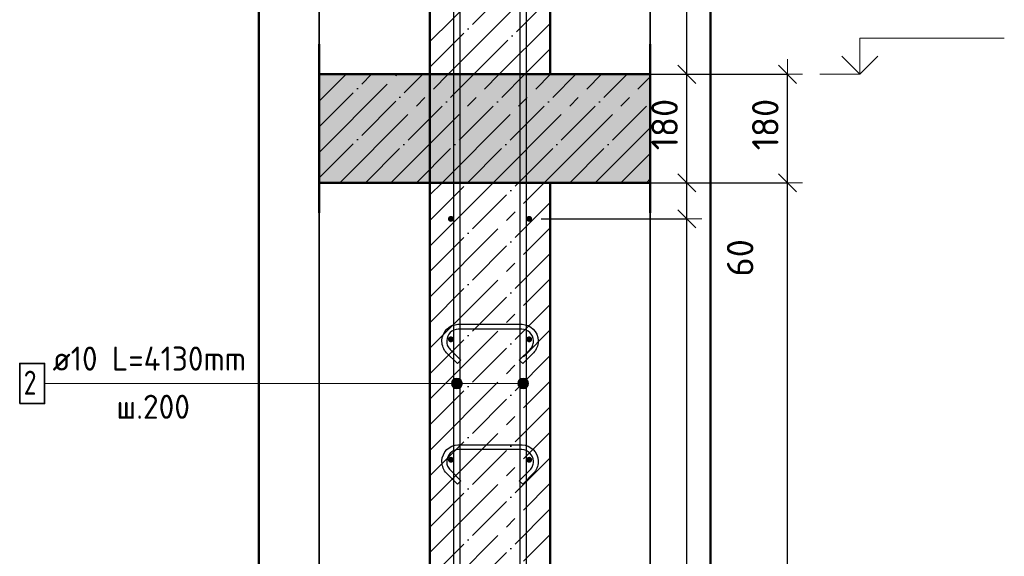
# Model space of a CAD drawing. Header units: millimetres. Extents: x -30645 to 44626, y 46540 to 77351.
# Tile 40 of 84: x -18134 to -16498, y 54325 to 55216. Entities that reach past the tile are written whole.
import ezdxf

# ---------------------------------------------------------------- set-up
doc = ezdxf.new("R2010")
doc.units = ezdxf.units.MM
doc.header["$PDMODE"] = 65
for name, pattern in [('______11', [100, 80, -10, 0, -10]), ('______5', [220, 160, -20, 20, -20]), ('________', [0])]:
    doc.linetypes.add(name, pattern=pattern)
for name, color, linetype, lineweight in [('Standard', 7, 'Continuous', 25), ('Арм.стержн. вертикальными 1', 22, 'Continuous', 35), ('Арм.стержн.горизонт. 1', 180, 'Continuous', 35), ('Высотная отметки_ общее', 7, 'Continuous', 13), ('Размерная линия_ общее', 7, 'Continuous', 13)]:
    doc.layers.add(name, color=color, linetype=linetype, lineweight=lineweight)
doc.layers.add('Арм.стержн.Стяжки', color=7, linetype='Continuous', lineweight=35, true_color=0x501e0f)
doc.styles.add('ISOCPEUR', font='ISOCPEUR')
doc.dimstyles.new('DIMSTYLE_12', dxfattribs={"dimtxt": 44, "dimasz": 50, "dimexe": 0, "dimexo": 0, "dimgap": 22, "dimtad": 0, "dimdec": 0, "dimrnd": 5, "dimzin": 12, "dimdsep": 46, "dimtxsty": 'ISOCPEUR', "dimblk1": 'ALL_ML_STRICH', "dimblk2": 'ALL_ML_STRICH', "dimsah": 1, "dimcen": 0, "dimclrd": 7, "dimclre": 256, "dimclrt": 7, "dimadec": 0, "dimazin": 0, "dimtfac": 1, "dimtdec": 0, "dimtix": 1, "dimtmove": 2, "dimatfit": 3, "dimfxl": 0, "dimtvp": 1.2, "dimtzin": 0, "dimlwd": 0, "dimlwe": -3, "dimarcsym": 0})
doc.dimstyles.new('DIMSTYLE_3', dxfattribs={"dimtxt": 44, "dimasz": 50, "dimexe": 0, "dimexo": 0, "dimgap": 22, "dimtad": 2, "dimdec": 0, "dimrnd": 5, "dimzin": 12, "dimdsep": 46, "dimtxsty": 'ISOCPEUR', "dimblk1": 'ALL_ML_STRICH', "dimblk2": 'ALL_ML_STRICH', "dimsah": 1, "dimcen": 0, "dimclrd": 7, "dimclre": 256, "dimclrt": 7, "dimadec": 0, "dimazin": 0, "dimtfac": 1, "dimtdec": 0, "dimtix": 1, "dimtmove": 2, "dimatfit": 3, "dimfxl": 0, "dimtzin": 0, "dimlwd": 0, "dimlwe": -3, "dimarcsym": 0})

# ---------------------------------------------------------------- blocks, each defined once
blk = doc.blocks.new('ALL_ML_STRICH')
at = {"color": 0, "linetype": 'ByBlock', "lineweight": -2}
for p, q in [((0, -0.5), (0, 0.5)), ((-1, 0), (0.5, 0)), ((-0.3, -0.3), (0.3, 0.3))]:
    blk.add_line(p, q, dxfattribs=at)
blk = doc.blocks.new('*D114')
at = {"layer": 'DEFPOINTS', "color": 7, "linetype": 'Continuous', "lineweight": 13, "transparency": 33554687}
for p in [(-17156.4, 54945.6), (-17127.7, 51825.6), (-16858.4, 51825.6)]:
    blk.add_point(p, dxfattribs=at)
at = {"layer": 'Размерная линия_ общее', "color": 253, "linetype": 'Continuous', "lineweight": -2, "true_color": 0xa0a0a0, "transparency": 33554687}
for p, q in [((-17136.4, 54945.6), (-16858.4, 54945.6)), ((-17107.7, 51825.6), (-16858.4, 51825.6))]:
    blk.add_line(p, q, dxfattribs=at)
at = {"layer": 'Размерная линия_ общее', "color": 7, "linetype": 'Continuous', "lineweight": -2, "transparency": 33554687}
blk.add_line((-16858.4, 51825.6), (-16858.4, 54945.6), dxfattribs=at)
at = {"layer": 'Размерная линия_ общее', "color": 7, "linetype": 'Continuous', "lineweight": 13, "transparency": 33554687, "xscale": 50, "yscale": 50, "zscale": 50}
for p, rotation in [((-16858.4, 54945.6), 90), ((-16858.4, 51825.6), 270)]:
    blk.add_blockref('ALL_ML_STRICH', p, dxfattribs=dict(at, rotation=rotation))
at = {"layer": 'Размерная линия_ общее', "color": 7, "linetype": 'Continuous', "lineweight": 13, "transparency": 33554687, "insert": (-16895.4, 53392.2), "char_height": 44, "width": 176, "attachment_point": 5, "rotation": 90, "style": 'ISOCPEUR'}
blk.add_mtext('\\A1;{3120}', dxfattribs=at)
blk = doc.blocks.new('*D115')
at = {"layer": 'DEFPOINTS', "color": 7, "linetype": 'Continuous', "lineweight": 13, "transparency": 33554687}
for p in [(-17152.3, 55125.6), (-17156.4, 54945.6), (-16858.4, 54945.6)]:
    blk.add_point(p, dxfattribs=at)
at = {"layer": 'Размерная линия_ общее', "color": 253, "linetype": 'Continuous', "lineweight": -2, "true_color": 0xa0a0a0, "transparency": 33554687}
for p, q in [((-17132.3, 55125.6), (-16858.4, 55125.6)), ((-17136.4, 54945.6), (-16858.4, 54945.6))]:
    blk.add_line(p, q, dxfattribs=at)
at = {"layer": 'Размерная линия_ общее', "color": 7, "linetype": 'Continuous', "lineweight": -2, "transparency": 33554687}
blk.add_line((-16858.4, 54945.6), (-16858.4, 55125.6), dxfattribs=at)
at = {"layer": 'Размерная линия_ общее', "color": 7, "linetype": 'Continuous', "lineweight": 13, "transparency": 33554687, "xscale": 50, "yscale": 50, "zscale": 50}
for p, rotation in [((-16858.4, 55125.6), 90), ((-16858.4, 54945.6), 270)]:
    blk.add_blockref('ALL_ML_STRICH', p, dxfattribs=dict(at, rotation=rotation))
at = {"layer": 'Размерная линия_ общее', "color": 7, "linetype": 'Continuous', "lineweight": 13, "transparency": 33554687, "insert": (-16895.4, 55042.2), "char_height": 44, "width": 132, "attachment_point": 5, "rotation": 90, "style": 'ISOCPEUR'}
blk.add_mtext('\\A1;{180}', dxfattribs=at)
blk = doc.blocks.new('*D117')
at = {"layer": 'DEFPOINTS', "color": 7, "linetype": 'Continuous', "lineweight": 13, "transparency": 33554687}
for p in [(-17287.6, 54885.6), (-17287.6, 51885.6), (-17025.7, 51885.6)]:
    blk.add_point(p, dxfattribs=at)
at = {"layer": 'Размерная линия_ общее', "color": 253, "linetype": 'Continuous', "lineweight": -2, "true_color": 0xa0a0a0, "transparency": 33554687}
for p, q in [((-17267.6, 54885.6), (-17025.7, 54885.6)), ((-17267.6, 51885.6), (-17025.7, 51885.6))]:
    blk.add_line(p, q, dxfattribs=at)
at = {"layer": 'Размерная линия_ общее', "color": 7, "linetype": 'Continuous', "lineweight": -2, "transparency": 33554687}
blk.add_line((-17025.7, 51885.6), (-17025.7, 54885.6), dxfattribs=at)
at = {"layer": 'Размерная линия_ общее', "color": 7, "linetype": 'Continuous', "lineweight": 13, "transparency": 33554687, "xscale": 50, "yscale": 50, "zscale": 50}
for p, rotation in [((-17025.7, 54885.6), 90), ((-17025.7, 51885.6), 270)]:
    blk.add_blockref('ALL_ML_STRICH', p, dxfattribs=dict(at, rotation=rotation))
at = {"layer": 'Размерная линия_ общее', "color": 7, "linetype": 'Continuous', "lineweight": 13, "transparency": 33554687, "insert": (-17084.7, 53237.6), "char_height": 44, "width": 2.2, "attachment_point": 1, "rotation": 90, "line_spacing_factor": 0.60241, "style": 'ISOCPEUR'}
blk.add_mtext('\\W0.91;15х200=3000', dxfattribs=at)
blk = doc.blocks.new('*D118')
at = {"layer": 'DEFPOINTS', "color": 7, "linetype": 'Continuous', "lineweight": 13, "transparency": 33554687}
for p in [(-17252.6, 54945.6), (-17287.6, 54885.6), (-17025.7, 54885.6)]:
    blk.add_point(p, dxfattribs=at)
at = {"layer": 'Размерная линия_ общее', "color": 253, "linetype": 'Continuous', "lineweight": -2, "true_color": 0xa0a0a0, "transparency": 33554687}
for p, q in [((-17232.6, 54945.6), (-17025.7, 54945.6)), ((-17267.6, 54885.6), (-17025.7, 54885.6))]:
    blk.add_line(p, q, dxfattribs=at)
at = {"layer": 'Размерная линия_ общее', "color": 7, "linetype": 'Continuous', "lineweight": -2, "transparency": 33554687}
blk.add_line((-17025.7, 54885.6), (-17025.7, 54945.6), dxfattribs=at)
at = {"layer": 'Размерная линия_ общее', "color": 7, "linetype": 'Continuous', "lineweight": 13, "transparency": 33554687, "xscale": 50, "yscale": 50, "zscale": 50}
for p, rotation in [((-17025.7, 54945.6), 90), ((-17025.7, 54885.6), 270)]:
    blk.add_blockref('ALL_ML_STRICH', p, dxfattribs=dict(at, rotation=rotation))
at = {"layer": 'Размерная линия_ общее', "color": 7, "linetype": 'Continuous', "lineweight": 13, "transparency": 33554687, "insert": (-16937.2, 54820.9), "char_height": 44, "width": 88, "attachment_point": 5, "rotation": 90, "style": 'ISOCPEUR'}
blk.add_mtext('\\A1;{60}', dxfattribs=at)
blk = doc.blocks.new('*D119')
at = {"layer": 'DEFPOINTS', "color": 7, "linetype": 'Continuous', "lineweight": 13, "transparency": 33554687}
for p in [(-17252.6, 55125.6), (-17252.6, 54945.6), (-17025.7, 54945.6)]:
    blk.add_point(p, dxfattribs=at)
at = {"layer": 'Размерная линия_ общее', "color": 253, "linetype": 'Continuous', "lineweight": -2, "true_color": 0xa0a0a0, "transparency": 33554687}
for p, q in [((-17232.6, 55125.6), (-17025.7, 55125.6)), ((-17232.6, 54945.6), (-17025.7, 54945.6))]:
    blk.add_line(p, q, dxfattribs=at)
at = {"layer": 'Размерная линия_ общее', "color": 7, "linetype": 'Continuous', "lineweight": -2, "transparency": 33554687}
blk.add_line((-17025.7, 54945.6), (-17025.7, 55125.6), dxfattribs=at)
at = {"layer": 'Размерная линия_ общее', "color": 7, "linetype": 'Continuous', "lineweight": 13, "transparency": 33554687, "xscale": 50, "yscale": 50, "zscale": 50}
for p, rotation in [((-17025.7, 55125.6), 90), ((-17025.7, 54945.6), 270)]:
    blk.add_blockref('ALL_ML_STRICH', p, dxfattribs=dict(at, rotation=rotation))
at = {"layer": 'Размерная линия_ общее', "color": 7, "linetype": 'Continuous', "lineweight": 13, "transparency": 33554687, "insert": (-17062.7, 55042.2), "char_height": 44, "width": 132, "attachment_point": 5, "rotation": 90, "style": 'ISOCPEUR'}
blk.add_mtext('\\A1;{180}', dxfattribs=at)
blk = doc.blocks.new('*D120')
at = {"layer": 'DEFPOINTS', "color": 7, "linetype": 'Continuous', "lineweight": 13, "transparency": 33554687}
for p in [(-17292.6, 55955.6), (-17252.6, 55125.6), (-17025.7, 55125.6)]:
    blk.add_point(p, dxfattribs=at)
at = {"layer": 'Размерная линия_ общее', "color": 253, "linetype": 'Continuous', "lineweight": -2, "true_color": 0xa0a0a0, "transparency": 33554687}
for p, q in [((-17272.6, 55955.6), (-17025.7, 55955.6)), ((-17232.6, 55125.6), (-17025.7, 55125.6))]:
    blk.add_line(p, q, dxfattribs=at)
at = {"layer": 'Размерная линия_ общее', "color": 7, "linetype": 'Continuous', "lineweight": -2, "transparency": 33554687}
blk.add_line((-17025.7, 55125.6), (-17025.7, 55955.6), dxfattribs=at)
at = {"layer": 'Размерная линия_ общее', "color": 7, "linetype": 'Continuous', "lineweight": 13, "transparency": 33554687, "xscale": 50, "yscale": 50, "zscale": 50}
for p, rotation in [((-17025.7, 55955.6), 90), ((-17025.7, 55125.6), 270)]:
    blk.add_blockref('ALL_ML_STRICH', p, dxfattribs=dict(at, rotation=rotation))
at = {"layer": 'Размерная линия_ общее', "color": 7, "linetype": 'Continuous', "lineweight": 13, "transparency": 33554687, "insert": (-17062.7, 55542.8), "char_height": 44, "width": 132, "attachment_point": 5, "rotation": 90, "style": 'ISOCPEUR'}
blk.add_mtext('\\A1;{830}', dxfattribs=at)
blk = doc.blocks.new('COMPLEX_ELEVATIONDIM_5')
at = {"layer": 'Высотная отметки_ общее', "color": 7, "linetype": 'Continuous', "lineweight": 13, "transparency": 33554687}
for p, q in [((-16738.4, 55125.6), (-16738.4, 55185.6)), ((-16738.4, 55185.6), (-16498.4, 55185.6)), ((-16738.4, 55125.6), (-16768.4, 55155.6)), ((-16738.4, 55125.6), (-16708.4, 55155.6)), ((-16738.4, 55125.6), (-16738.4, 55125.6)), ((-16738.4, 55125.6), (-16738.4, 55125.6)), ((-16738.4, 55125.6), (-16738.4, 55125.6)), ((-16738.4, 55125.6), (-16738.4, 55125.6))]:
    blk.add_line(p, q, dxfattribs=at)
blk.add_lwpolyline([(-16738.4, 55125.6), (-16744.1, 55125.6), (-16744.1, 55125.6), (-16804.6, 55125.6)], dxfattribs=at)

msp = doc.modelspace()

# ---------------------------------------------------------------- hatches: boundary and pattern name
at = {"linetype": 'Continuous', "lineweight": -3, "transparency": 33554687}
msp.add_hatch(color=9, dxfattribs=at).paths.add_polyline_path([(-17086.6, 54945.6), (-17086.6, 55125.6), (-17636.6, 55125.6), (-17636.6, 54945.6)])
at = {"layer": 'Арм.стержн. вертикальными 1', "linetype": 'Continuous', "lineweight": 13, "transparency": 33554687}
for points in [[(-17415.3, 54607.8), (-17415.3, 54616.8), (-17416.6, 54612.3)], [(-17415.3, 54607.8), (-17415.3, 54616.8), (-17416.6, 54612.3)], [(-17415.3, 54616.8), (-17412.1, 54604.5), (-17412.1, 54620)], [(-17415.3, 54616.8), (-17412.1, 54604.5), (-17412.1, 54620)], [(-17415.3, 54616.8), (-17415.3, 54607.8), (-17412.1, 54604.5)], [(-17415.3, 54616.8), (-17415.3, 54607.8), (-17412.1, 54604.5)], [(-17412.1, 54620), (-17407.6, 54603.3), (-17407.6, 54621.3)], [(-17412.1, 54620), (-17407.6, 54603.3), (-17407.6, 54621.3)], [(-17412.1, 54620), (-17412.1, 54604.5), (-17407.6, 54603.3)], [(-17412.1, 54620), (-17412.1, 54604.5), (-17407.6, 54603.3)], [(-17407.6, 54621.3), (-17407.6, 54603.3), (-17403.1, 54604.5)], [(-17407.6, 54621.3), (-17403.1, 54604.5), (-17403.1, 54620)], [(-17407.6, 54621.3), (-17407.6, 54603.3), (-17403.1, 54604.5)], [(-17407.6, 54621.3), (-17403.1, 54604.5), (-17403.1, 54620)], [(-17403.1, 54620), (-17403.1, 54604.5), (-17399.9, 54607.8)], [(-17403.1, 54620), (-17399.9, 54607.8), (-17399.9, 54616.8)], [(-17403.1, 54620), (-17403.1, 54604.5), (-17399.9, 54607.8)], [(-17403.1, 54620), (-17399.9, 54607.8), (-17399.9, 54616.8)], [(-17399.9, 54616.8), (-17399.9, 54607.8), (-17398.6, 54612.3)], [(-17399.9, 54616.8), (-17399.9, 54607.8), (-17398.6, 54612.3)], [(-17305.3, 54607.8), (-17305.3, 54616.8), (-17306.6, 54612.3)], [(-17305.3, 54607.8), (-17305.3, 54616.8), (-17306.6, 54612.3)], [(-17305.3, 54616.8), (-17302.1, 54604.5), (-17302.1, 54620)], [(-17305.3, 54616.8), (-17302.1, 54604.5), (-17302.1, 54620)], [(-17305.3, 54616.8), (-17305.3, 54607.8), (-17302.1, 54604.5)], [(-17305.3, 54616.8), (-17305.3, 54607.8), (-17302.1, 54604.5)], [(-17302.1, 54620), (-17297.6, 54603.3), (-17297.6, 54621.3)], [(-17302.1, 54620), (-17297.6, 54603.3), (-17297.6, 54621.3)], [(-17302.1, 54620), (-17302.1, 54604.5), (-17297.6, 54603.3)], [(-17302.1, 54620), (-17302.1, 54604.5), (-17297.6, 54603.3)], [(-17297.6, 54621.3), (-17297.6, 54603.3), (-17293.1, 54604.5)], [(-17297.6, 54621.3), (-17293.1, 54604.5), (-17293.1, 54620)], [(-17297.6, 54621.3), (-17297.6, 54603.3), (-17293.1, 54604.5)], [(-17297.6, 54621.3), (-17293.1, 54604.5), (-17293.1, 54620)], [(-17293.1, 54620), (-17293.1, 54604.5), (-17289.8, 54607.8)], [(-17293.1, 54620), (-17289.8, 54607.8), (-17289.8, 54616.8)], [(-17293.1, 54620), (-17293.1, 54604.5), (-17289.8, 54607.8)], [(-17293.1, 54620), (-17289.8, 54607.8), (-17289.8, 54616.8)], [(-17289.8, 54616.8), (-17289.8, 54607.8), (-17288.6, 54612.3)], [(-17289.8, 54616.8), (-17289.8, 54607.8), (-17288.6, 54612.3)]]:
    msp.add_hatch(color=7, dxfattribs=at).paths.add_polyline_path(points)
at = {"layer": 'Арм.стержн.горизонт. 1', "linetype": 'Continuous', "lineweight": 50, "transparency": 33554687}
for points in [[(-17412.6, 54885.6), (-17413, 54887.5), (-17414.1, 54889.1), (-17415.7, 54890.2), (-17417.6, 54890.6), (-17419.5, 54890.2), (-17421.1, 54889.1), (-17422.2, 54887.5), (-17422.6, 54885.6), (-17422.2, 54883.7), (-17421.1, 54882.1), (-17419.5, 54881), (-17417.6, 54880.6), (-17415.7, 54881), (-17414.1, 54882.1), (-17413, 54883.7)], [(-17282.6, 54885.6), (-17283, 54887.5), (-17284.1, 54889.1), (-17285.7, 54890.2), (-17287.6, 54890.6), (-17289.5, 54890.2), (-17291.1, 54889.1), (-17292.2, 54887.5), (-17292.6, 54885.6), (-17292.2, 54883.7), (-17291.1, 54882.1), (-17289.5, 54881), (-17287.6, 54880.6), (-17285.7, 54881), (-17284.1, 54882.1), (-17283, 54883.7)], [(-17412.6, 54685.6), (-17413, 54687.5), (-17414.1, 54689.1), (-17415.7, 54690.2), (-17417.6, 54690.6), (-17419.5, 54690.2), (-17421.1, 54689.1), (-17422.2, 54687.5), (-17422.6, 54685.6), (-17422.2, 54683.7), (-17421.1, 54682.1), (-17419.5, 54681), (-17417.6, 54680.6), (-17415.7, 54681), (-17414.1, 54682.1), (-17413, 54683.7)], [(-17282.6, 54685.6), (-17283, 54687.5), (-17284.1, 54689.1), (-17285.7, 54690.2), (-17287.6, 54690.6), (-17289.5, 54690.2), (-17291.1, 54689.1), (-17292.2, 54687.5), (-17292.6, 54685.6), (-17292.2, 54683.7), (-17291.1, 54682.1), (-17289.5, 54681), (-17287.6, 54680.6), (-17285.7, 54681), (-17284.1, 54682.1), (-17283, 54683.7)], [(-17412.6, 54485.6), (-17413, 54487.5), (-17414.1, 54489.1), (-17415.7, 54490.2), (-17417.6, 54490.6), (-17419.5, 54490.2), (-17421.1, 54489.1), (-17422.2, 54487.5), (-17422.6, 54485.6), (-17422.2, 54483.7), (-17421.1, 54482.1), (-17419.5, 54481), (-17417.6, 54480.6), (-17415.7, 54481), (-17414.1, 54482.1), (-17413, 54483.7)], [(-17282.6, 54485.6), (-17283, 54487.5), (-17284.1, 54489.1), (-17285.7, 54490.2), (-17287.6, 54490.6), (-17289.5, 54490.2), (-17291.1, 54489.1), (-17292.2, 54487.5), (-17292.6, 54485.6), (-17292.2, 54483.7), (-17291.1, 54482.1), (-17289.5, 54481), (-17287.6, 54480.6), (-17285.7, 54481), (-17284.1, 54482.1), (-17283, 54483.7)]]:
    msp.add_hatch(color=4, dxfattribs=at).paths.add_polyline_path(points)

# ---------------------------------------------------------------- linework, layer by layer
at = {"color": 52, "linetype": 'Continuous', "lineweight": -3, "transparency": 33554687}
for p, q in [((-17636.6, 55978.9), (-17636.6, 51495.4)), ((-17636.6, 51495.4), (-17636.6, 55978.9)), ((-17086.6, 55978.9), (-17086.6, 51495.4)), ((-17086.6, 51495.4), (-17086.6, 55978.9))]:
    msp.add_line(p, q, dxfattribs=at)
at = {"color": 7, "linetype": 'Continuous', "lineweight": 50, "transparency": 33554687}
for p, q in [((-17452.6, 55978.9), (-17452.6, 55125.6)), ((-17252.6, 55125.6), (-17252.6, 55978.9)), ((-17636.6, 55175.6), (-17636.6, 54895.6)), ((-17086.6, 54895.6), (-17086.6, 55175.6)), ((-17452.6, 55125.6), (-17636.6, 55125.6)), ((-17452.6, 55125.6), (-17252.6, 55125.6)), ((-17252.6, 55125.6), (-17452.6, 55125.6)), ((-17086.6, 55125.6), (-17252.6, 55125.6)), ((-17636.6, 54945.6), (-17452.6, 54945.6)), ((-17452.6, 54945.6), (-17252.6, 54945.6)), ((-17252.6, 54945.6), (-17086.6, 54945.6))]:
    msp.add_line(p, q, dxfattribs=at)
at = {"color": 253, "linetype": '______5', "lineweight": -3, "true_color": 0xababab, "transparency": 33554687}
for p, q in [((-17452.6, 55179.9), (-17252.6, 55379.9)), ((-17422.1, 55125.6), (-17252.6, 55295.1)), ((-17337.2, 55125.6), (-17252.6, 55210.2)), ((-17636.6, 55080.8), (-17591.8, 55125.6)), ((-17636.6, 54995.9), (-17506.9, 55125.6)), ((-17602.1, 54945.6), (-17422.1, 55125.6)), ((-17517.2, 54945.6), (-17337.2, 55125.6)), ((-17432.4, 54945.6), (-17252.4, 55125.6)), ((-17347.5, 54945.6), (-17167.5, 55125.6)), ((-17262.6, 54945.6), (-17086.6, 55121.6)), ((-17177.8, 54945.6), (-17086.6, 55036.8)), ((-17092.9, 54945.6), (-17086.6, 54951.9))]:
    msp.add_line(p, q, dxfattribs=at)
at = {"color": 253, "linetype": '______11', "lineweight": -3, "true_color": 0xababab, "transparency": 33554687}
for p, q in [((-17452.6, 55137.5), (-17252.6, 55337.5)), ((-17379.6, 55125.6), (-17252.6, 55252.6)), ((-17294.8, 55125.6), (-17252.6, 55167.8)), ((-17636.6, 55123.2), (-17634.2, 55125.6)), ((-17636.6, 55038.3), (-17549.3, 55125.6)), ((-17636.6, 54953.5), (-17464.5, 55125.6)), ((-17559.6, 54945.6), (-17379.6, 55125.6)), ((-17474.8, 54945.6), (-17294.8, 55125.6)), ((-17389.9, 54945.6), (-17209.9, 55125.6)), ((-17305.1, 54945.6), (-17125.1, 55125.6)), ((-17220.2, 54945.6), (-17086.6, 55079.2)), ((-17135.4, 54945.6), (-17086.6, 54994.4))]:
    msp.add_line(p, q, dxfattribs=at)
at = {"color": 253, "linetype": '________', "lineweight": 50, "true_color": 0xababab, "transparency": 33554687}
msp.add_line((-17452.6, 54945.6), (-17452.6, 55125.6), dxfattribs=at)
at = {"layer": 'Standard', "color": 253, "linetype": '______11', "lineweight": -3, "true_color": 0xababab, "transparency": 33554687}
for p, q in [((-17452.6, 54798.1), (-17305.1, 54945.6)), ((-17452.6, 54882.9), (-17389.9, 54945.6)), ((-17452.6, 54713.2), (-17252.6, 54913.2)), ((-17452.6, 54628.4), (-17252.6, 54828.4)), ((-17452.6, 54543.5), (-17252.6, 54743.5)), ((-17452.6, 54458.7), (-17252.6, 54658.7)), ((-17452.6, 54373.8), (-17252.6, 54573.8)), ((-17452.6, 54289), (-17252.6, 54489)), ((-17452.6, 54204.1), (-17252.6, 54404.1))]:
    msp.add_line(p, q, dxfattribs=at)
at = {"layer": 'Standard', "color": 253, "linetype": '______5', "lineweight": -3, "true_color": 0xababab, "transparency": 33554687}
for p, q in [((-17452.6, 54755.7), (-17262.6, 54945.6)), ((-17452.6, 54840.5), (-17347.5, 54945.6)), ((-17452.6, 54925.4), (-17432.4, 54945.6)), ((-17452.6, 54670.8), (-17252.6, 54870.8)), ((-17452.6, 54586), (-17252.6, 54786)), ((-17452.6, 54501.1), (-17252.6, 54701.1)), ((-17452.6, 54416.3), (-17252.6, 54616.3)), ((-17452.6, 54331.4), (-17252.6, 54531.4)), ((-17452.6, 54246.5), (-17252.6, 54446.5)), ((-17452.6, 54161.7), (-17252.6, 54361.7))]:
    msp.add_line(p, q, dxfattribs=at)
at = {"layer": 'Standard', "color": 7, "linetype": 'Continuous', "lineweight": 50, "transparency": 33554687}
for p, q in [((-17252.6, 54945.6), (-17452.6, 54945.6)), ((-17452.6, 54945.6), (-17452.6, 51825.6)), ((-17252.6, 51825.6), (-17252.6, 54945.6))]:
    msp.add_line(p, q, dxfattribs=at)
msp.add_lwpolyline([(-17736.6, 51395.4), (-16986.6, 51395.4), (-16986.6, 56078.9), (-17736.6, 56078.9), (-17736.6, 51395.4)], dxfattribs=at)
at = {"layer": 'Арм.стержн. вертикальными 1', "color": 7, "linetype": 'Continuous', "lineweight": 13, "transparency": 33554687}
for p, q in [((-18092.5, 54612.3), (-17580.5, 54612.3)), ((-17580.5, 54612.3), (-17297.6, 54612.3)), ((-17580.5, 54612.3), (-17297.6, 54612.3)), ((-17580.5, 54612.3), (-17407.6, 54612.3)), ((-17580.5, 54612.3), (-17407.6, 54612.3)), ((-17416.6, 54612.3), (-17416.6, 54612.3)), ((-17416.6, 54612.3), (-17416.6, 54612.3)), ((-17407.6, 54621.3), (-17407.6, 54621.3)), ((-17407.6, 54621.3), (-17407.6, 54621.3)), ((-17398.6, 54612.3), (-17398.6, 54612.3)), ((-17398.6, 54612.3), (-17398.6, 54612.3)), ((-17306.6, 54612.3), (-17306.6, 54612.3)), ((-17306.6, 54612.3), (-17306.6, 54612.3)), ((-17297.6, 54621.3), (-17297.6, 54621.3)), ((-17297.6, 54621.3), (-17297.6, 54621.3)), ((-17288.6, 54612.3), (-17288.6, 54612.3)), ((-17288.6, 54612.3), (-17288.6, 54612.3)), ((-17407.6, 54603.3), (-17407.6, 54603.3)), ((-17407.6, 54603.3), (-17407.6, 54603.3)), ((-17297.6, 54603.3), (-17297.6, 54603.3)), ((-17297.6, 54603.3), (-17297.6, 54603.3))]:
    msp.add_line(p, q, dxfattribs=at)
at = {"layer": 'Арм.стержн. вертикальными 1', "color": 4, "linetype": 'Continuous', "lineweight": 25, "transparency": 33554687}
for points in [[(-17412.6, 51825.6), (-17412.6, 55955.6), (-17402.6, 55955.6), (-17402.6, 51825.6), (-17412.6, 51825.6)], [(-17412.6, 51825.6), (-17412.6, 55955.6), (-17402.6, 55955.6), (-17402.6, 51825.6), (-17412.6, 51825.6)], [(-17302.6, 51825.6), (-17302.6, 55955.6), (-17292.6, 55955.6), (-17292.6, 51825.6), (-17302.6, 51825.6)], [(-17302.6, 51825.6), (-17302.6, 55955.6), (-17292.6, 55955.6), (-17292.6, 51825.6), (-17302.6, 51825.6)]]:
    msp.add_lwpolyline(points, dxfattribs=at)
at = {"layer": 'Арм.стержн. вертикальными 1', "color": 7, "linetype": 'Continuous', "lineweight": 35, "transparency": 33554687}
msp.add_lwpolyline([(-18133.9, 54579), (-18092.5, 54579), (-18092.5, 54645.6), (-18133.9, 54645.6), (-18133.9, 54579)], dxfattribs=at)
at = {"layer": 'Арм.стержн. вертикальными 1', "color": 7, "linetype": 'Continuous', "lineweight": 13, "transparency": 33554687}
for centre in [(-17407.6, 54612.3), (-17407.6, 54612.3), (-17297.6, 54612.3), (-17297.6, 54612.3)]:
    msp.add_circle(centre, 9, dxfattribs=at)
at = {"layer": 'Арм.стержн.горизонт. 1', "color": 52, "linetype": 'Continuous', "lineweight": 50, "transparency": 33554687}
for p, q in [((-17452.6, 54945.6), (-17452.6, 54945.6)), ((-17252.6, 54945.6), (-17252.6, 54945.6))]:
    msp.add_line(p, q, dxfattribs=at)
at = {"layer": 'Арм.стержн.Стяжки', "color": 40, "linetype": 'Continuous', "lineweight": 25, "transparency": 33554687}
for points in [[(-17304, 54650.9), (-17286.2, 54668.7), (-17284.9, 54670.2), (-17283.8, 54671.7), (-17282.9, 54673.3), (-17282.1, 54675), (-17281.5, 54676.7), (-17281, 54678.5), (-17280.7, 54680.3), (-17280.6, 54682.2), (-17280.6, 54683.4), (-17281.1, 54687), (-17282.3, 54690.7), (-17284.2, 54694), (-17286.5, 54696.7), (-17289.2, 54699), (-17292.5, 54700.9), (-17296.2, 54702.1), (-17299.8, 54702.6), (-17405.4, 54702.6), (-17409, 54702.1), (-17412.6, 54700.9), (-17416, 54699), (-17418.7, 54696.7), (-17421, 54694), (-17422.9, 54690.7), (-17424.1, 54687), (-17424.6, 54683.4), (-17424.6, 54682.2), (-17424.5, 54680.3), (-17424.2, 54678.5), (-17423.7, 54676.7), (-17423.1, 54675), (-17422.3, 54673.3), (-17421.3, 54671.7), (-17420.2, 54670.2), (-17419, 54668.7), (-17401.1, 54650.9), (-17406.8, 54645.2), (-17424.9, 54663.3), (-17426.5, 54665.2), (-17428, 54667.3), (-17429.4, 54669.6), (-17430.5, 54671.9), (-17431.3, 54674.3), (-17432, 54676.8), (-17432.4, 54679.4), (-17432.6, 54681.9), (-17432.6, 54683.9), (-17431.9, 54688.8), (-17430.2, 54693.9), (-17427.6, 54698.6), (-17424.4, 54702.4), (-17420.5, 54705.6), (-17415.9, 54708.3), (-17410.8, 54709.9), (-17405.9, 54710.6), (-17299.3, 54710.6), (-17294.4, 54709.9), (-17289.3, 54708.3), (-17284.6, 54705.6), (-17280.8, 54702.4), (-17277.6, 54698.6), (-17274.9, 54693.9), (-17273.3, 54688.8), (-17272.6, 54683.9), (-17272.6, 54681.9), (-17272.8, 54679.4), (-17273.2, 54676.8), (-17273.8, 54674.3), (-17274.7, 54671.9), (-17275.8, 54669.6), (-17277.1, 54667.3), (-17278.7, 54665.2), (-17280.3, 54663.3), (-17298.4, 54645.2), (-17304, 54650.9)], [(-17304, 54450.9), (-17286.2, 54468.7), (-17284.9, 54470.2), (-17283.8, 54471.7), (-17282.9, 54473.3), (-17282.1, 54475), (-17281.5, 54476.7), (-17281, 54478.5), (-17280.7, 54480.3), (-17280.6, 54482.2), (-17280.6, 54483.4), (-17281.1, 54487), (-17282.3, 54490.7), (-17284.2, 54494), (-17286.5, 54496.7), (-17289.2, 54499), (-17292.5, 54500.9), (-17296.2, 54502.1), (-17299.8, 54502.6), (-17405.4, 54502.6), (-17409, 54502.1), (-17412.6, 54500.9), (-17416, 54499), (-17418.7, 54496.7), (-17421, 54494), (-17422.9, 54490.7), (-17424.1, 54487), (-17424.6, 54483.4), (-17424.6, 54482.2), (-17424.5, 54480.3), (-17424.2, 54478.5), (-17423.7, 54476.7), (-17423.1, 54475), (-17422.3, 54473.3), (-17421.3, 54471.7), (-17420.2, 54470.2), (-17419, 54468.7), (-17401.1, 54450.9), (-17406.8, 54445.2), (-17424.9, 54463.3), (-17426.5, 54465.2), (-17428, 54467.3), (-17429.4, 54469.6), (-17430.5, 54471.9), (-17431.3, 54474.3), (-17432, 54476.8), (-17432.4, 54479.4), (-17432.6, 54481.9), (-17432.6, 54483.9), (-17431.9, 54488.8), (-17430.2, 54493.9), (-17427.6, 54498.6), (-17424.4, 54502.4), (-17420.5, 54505.6), (-17415.9, 54508.3), (-17410.8, 54509.9), (-17405.9, 54510.6), (-17299.3, 54510.6), (-17294.4, 54509.9), (-17289.3, 54508.3), (-17284.6, 54505.6), (-17280.8, 54502.4), (-17277.6, 54498.6), (-17274.9, 54493.9), (-17273.3, 54488.8), (-17272.6, 54483.9), (-17272.6, 54481.9), (-17272.8, 54479.4), (-17273.2, 54476.8), (-17273.8, 54474.3), (-17274.7, 54471.9), (-17275.8, 54469.6), (-17277.1, 54467.3), (-17278.7, 54465.2), (-17280.3, 54463.3), (-17298.4, 54445.2), (-17304, 54450.9)]]:
    msp.add_lwpolyline(points, dxfattribs=at)

# ---------------------------------------------------------------- block references
at = {"layer": 'Высотная отметки_ общее', "color": 7, "linetype": 'Continuous', "lineweight": 13, "transparency": 33554687}
msp.add_blockref('COMPLEX_ELEVATIONDIM_5', (0, 0), dxfattribs=at)

# ---------------------------------------------------------------- texts
at = {"layer": 'Арм.стержн. вертикальными 1', "color": 7, "linetype": 'Continuous', "lineweight": 25, "transparency": 33554687, "char_height": 40, "attachment_point": 7, "style": 'ISOCPEUR'}
for s, insert, width in [('\\W0.94;ø10 L=4130mm ', (-18079.2, 54633.6), 386.635), ('\\W0.78;2', (-18127.2, 54593.6), 43.521), ('\\W0.95;ш.200 ', (-17973.2, 54553.6), 174.933)]:
    msp.add_mtext(s, dxfattribs=dict(at, insert=insert, width=width))

# ---------------------------------------------------------------- dimensions: what is measured, and where the dimension line sits
at = {"layer": 'Размерная линия_ общее', "color": 7, "linetype": 'Continuous', "lineweight": 13, "transparency": 33554687}
for base, p1, p2, dimstyle, picture, middle in [((-17025.7, 55955.6), (-17232.6, 55125.6), (-17272.6, 55955.6), 'DIMSTYLE_3', '*D120', (-17062.7, 55542.8)), ((-17025.7, 55125.6), (-17232.6, 54945.6), (-17232.6, 55125.6), 'DIMSTYLE_3', '*D119', (-17062.7, 55042.2)), ((-16858.4, 55125.6), (-17136.4, 54945.6), (-17132.3, 55125.6), 'DIMSTYLE_3', '*D115', (-16895.4, 55042.2)), ((-17025.7, 54945.6), (-17267.6, 54885.6), (-17232.6, 54945.6), 'DIMSTYLE_12', '*D118', (-16937.2, 54820.9)), ((-16858.4, 54945.6), (-17107.7, 51825.6), (-17136.4, 54945.6), 'DIMSTYLE_3', '*D114', (-16895.4, 53392.2))]:
    dim = msp.add_linear_dim(base=base, p1=p1, p2=p2, angle=90, dimstyle=dimstyle, override={"dimpost": '<>', "dimclrd": 7, "dimclre": 253, "dimclrt": 7, "dimlwd": 0, "dimlwe": 65533}, dxfattribs=at)
    dim.commit()
    dim.dimension.update_dxf_attribs({"geometry": picture, "text_midpoint": middle, "dimtype": 160})
dim = msp.add_linear_dim(base=(-17025.7, 54885.6), p1=(-17267.6, 51885.6), p2=(-17267.6, 54885.6), angle=90, text='\\W0.91;15х200=3000', dimstyle='DIMSTYLE_3', override={"dimpost": '<>', "dimclrd": 7, "dimclre": 253, "dimclrt": 7, "dimlwd": 0, "dimlwe": 65533}, dxfattribs=at)
dim.commit()
dim.dimension.update_dxf_attribs({"geometry": '*D117', "text_midpoint": (-17047.7, 53385.6), "dimtype": 160})

doc.saveas('drawing.dxf')
